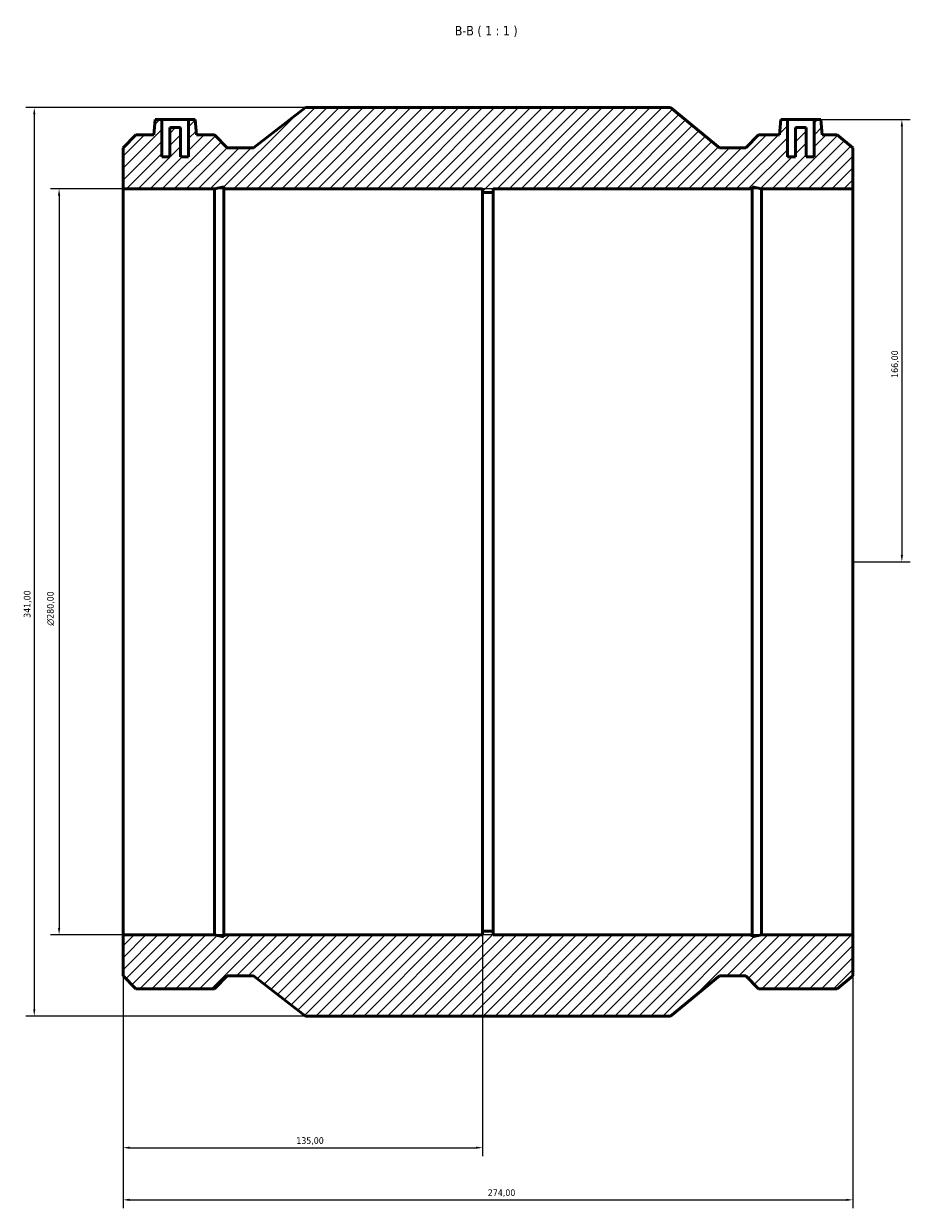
# Model space of a CAD drawing. Header units: millimetres. Extents: x -200 to 1220, y -251 to 1634.
# Tile 5 of 6: x 272 to 605, y 1189 to 1634. Entities that reach past the tile are written whole.
import ezdxf

# ---------------------------------------------------------------- set-up
doc = ezdxf.new("R2010")
doc.units = ezdxf.units.MM
for name, color, linetype, lineweight in [('Dimension (ISO)', 7, 'Continuous', 25), ('Hatch (ISO)', 7, 'Continuous', 18), ('Symbol (ISO)', 7, 'Continuous', 25), ('Visible (ISO)', 7, 'Continuous', 50)]:
    doc.layers.add(name, color=color, linetype=linetype, lineweight=lineweight)
doc.styles.add('Label Text (ISO)', font='tahoma.ttf')
doc.styles.add('Note Text (ISO)', font='tahoma.ttf')
doc.dimstyles.new('Default (ISO)', dxfattribs={"dimtxt": 2.5, "dimasz": 2.5, "dimexe": 3.175, "dimexo": 0, "dimgap": 0.762, "dimtad": 1, "dimrnd": 1e-08, "dimzin": 0, "dimtxsty": 'Note Text (ISO)', "dimcen": 0.09, "dimdle": 10, "dimclrd": 256, "dimclre": 256, "dimclrt": 232, "dimazin": 0, "dimtfac": 1.40208, "dimtmove": 0, "dimatfit": 3, "dimfxl": 1, "dimtolj": 1, "dimtzin": 0, "dimlwd": -1, "dimlwe": -1, "dimarcsym": 0})

# ---------------------------------------------------------------- blocks, each defined once
blk = doc.blocks.new('*D7')
at = {"layer": 'Defpoints', "color": 0, "transparency": 16777216}
for p in [(309.03, 1292), (444.03, 1293.4), (444.03, 1212.07)]:
    blk.add_point(p, dxfattribs=at)
at = {"layer": 'Dimension (ISO)', "transparency": 16777216}
for p, q in [((309.03, 1292), (309.03, 1208.9)), ((444.03, 1293.4), (444.03, 1208.9)), ((311.53, 1212.07), (441.53, 1212.07))]:
    blk.add_line(p, q, dxfattribs=at)
for points in [[(311.53, 1212.49), (311.53, 1211.66), (309.03, 1212.07)], [(441.53, 1212.49), (441.53, 1211.66), (444.03, 1212.07)]]:
    blk.add_solid(points, dxfattribs=at)
at = {"layer": 'Dimension (ISO)', "color": 232, "true_color": 0xca0064, "transparency": 16777216, "insert": (374.08, 1216.01), "char_height": 2.5, "attachment_point": 1, "style": 'Note Text (ISO)'}
blk.add_mtext('\\A1;135,00', dxfattribs=at)
blk = doc.blocks.new('*D8')
at = {"layer": 'Defpoints', "color": 0, "transparency": 16777216}
for p in [(309.03, 1292), (583.03, 1292), (583.03, 1192.5)]:
    blk.add_point(p, dxfattribs=at)
at = {"layer": 'Dimension (ISO)', "transparency": 16777216}
for p, q in [((309.03, 1292), (309.03, 1189.32)), ((583.03, 1292), (583.03, 1189.32)), ((311.53, 1192.5), (580.53, 1192.5))]:
    blk.add_line(p, q, dxfattribs=at)
for points in [[(311.53, 1192.92), (311.53, 1192.08), (309.03, 1192.5)], [(580.53, 1192.92), (580.53, 1192.08), (583.03, 1192.5)]]:
    blk.add_solid(points, dxfattribs=at)
at = {"layer": 'Dimension (ISO)', "color": 232, "true_color": 0xca0064, "transparency": 16777216, "insert": (445.98, 1196.44), "char_height": 2.5, "attachment_point": 1, "style": 'Note Text (ISO)'}
blk.add_mtext('\\A1;274,00', dxfattribs=at)
blk = doc.blocks.new('*D9')
at = {"layer": 'Defpoints', "color": 0, "transparency": 16777216}
for p in [(583.03, 1572), (285.03, 1292), (583.03, 1292)]:
    blk.add_point(p, dxfattribs=at)
at = {"layer": 'Dimension (ISO)', "transparency": 16777216}
for p, q in [((583.03, 1572), (281.86, 1572)), ((285.03, 1569.5), (285.03, 1294.5)), ((583.03, 1292), (281.86, 1292))]:
    blk.add_line(p, q, dxfattribs=at)
for points in [[(284.61, 1569.5), (285.45, 1569.5), (285.03, 1572)], [(284.61, 1294.5), (285.45, 1294.5), (285.03, 1292)]]:
    blk.add_solid(points, dxfattribs=at)
at = {"layer": 'Dimension (ISO)', "color": 232, "true_color": 0xca0064, "transparency": 16777216, "insert": (280.51, 1408.01), "char_height": 2.5, "attachment_point": 1, "rotation": 90, "style": 'Note Text (ISO)'}
blk.add_mtext('\\A1;\\fAIGDT|b0|i0;\\H2.5000;\\ln\\fTahoma|b0|i0;\\H2.5000;280,00', dxfattribs=at)
blk = doc.blocks.new('*D10')
at = {"layer": 'Defpoints', "color": 0, "transparency": 16777216}
for p in [(568.46, 1598), (583.03, 1432), (601.42, 1432)]:
    blk.add_point(p, dxfattribs=at)
at = {"layer": 'Dimension (ISO)', "transparency": 16777216}
for p, q in [((568.46, 1598), (604.59, 1598)), ((601.42, 1595.5), (601.42, 1434.5)), ((583.03, 1432), (604.59, 1432))]:
    blk.add_line(p, q, dxfattribs=at)
for points in [[(601, 1595.5), (601.84, 1595.5), (601.42, 1598)], [(601, 1434.5), (601.84, 1434.5), (601.42, 1432)]]:
    blk.add_solid(points, dxfattribs=at)
at = {"layer": 'Dimension (ISO)', "color": 232, "true_color": 0xca0064, "transparency": 16777216, "insert": (597.49, 1501.05), "char_height": 2.5, "attachment_point": 1, "rotation": 90, "style": 'Note Text (ISO)'}
blk.add_mtext('\\A1;166,00', dxfattribs=at)
blk = doc.blocks.new('*D11')
at = {"layer": 'Defpoints', "color": 0, "transparency": 16777216}
for p in [(377.53, 1602.5), (275.72, 1261.5), (377.53, 1261.5)]:
    blk.add_point(p, dxfattribs=at)
at = {"layer": 'Dimension (ISO)', "transparency": 16777216}
for p, q in [((377.53, 1602.5), (272.54, 1602.5)), ((275.72, 1600), (275.72, 1264)), ((377.53, 1261.5), (272.54, 1261.5))]:
    blk.add_line(p, q, dxfattribs=at)
for points in [[(275.3, 1600), (276.13, 1600), (275.72, 1602.5)], [(275.3, 1264), (276.13, 1264), (275.72, 1261.5)]]:
    blk.add_solid(points, dxfattribs=at)
at = {"layer": 'Dimension (ISO)', "color": 232, "true_color": 0xca0064, "transparency": 16777216, "insert": (271.78, 1410.96), "char_height": 2.5, "attachment_point": 1, "rotation": 90, "style": 'Note Text (ISO)'}
blk.add_mtext('\\A1;341,00', dxfattribs=at)

msp = doc.modelspace()

# ---------------------------------------------------------------- hatches: boundary and pattern name
at = {"layer": 'Hatch (ISO)'}
h = msp.add_hatch(dxfattribs=at)
h.set_pattern_fill('ANSI31', color=256, scale=25.4, style=0)
h.set_pattern_definition([(45, (0, 0), (-2.245064, 2.245064), [])])
h.paths.add_polyline_path([(309.031, 1587.462), (309.031, 1572), (343.373, 1572), (346.899, 1572.749), (346.899, 1572), (444.031, 1572), (444.031, 1570.6), (448.031, 1570.6), (448.031, 1572), (545.163, 1572), (545.163, 1572.749), (548.689, 1572), (583.031, 1572), (583.031, 1587.462), (577.127, 1592.27), (571.458, 1592.27), (570.956, 1598), (568.456, 1598), (568.456, 1584), (565.456, 1584), (565.456, 1595), (561.456, 1595), (561.456, 1584), (558.456, 1584), (558.456, 1598), (555.956, 1598), (555.455, 1592.27), (547.593, 1592.27), (542.785, 1587.462), (532.998, 1587.462), (514.531, 1602.5), (377.531, 1602.5), (357.969, 1587.462), (348.181, 1587.462), (343.373, 1592.27), (336.608, 1592.27), (336.106, 1598), (333.606, 1598), (333.606, 1584), (330.606, 1584), (330.606, 1595), (326.606, 1595), (326.606, 1584), (323.606, 1584), (323.606, 1598), (321.106, 1598), (320.605, 1592.27), (313.839, 1592.27)])
h.paths.add_polyline_path([(309.031, 1292), (309.031, 1276.538), (313.839, 1271.73), (343.373, 1271.73), (348.181, 1276.538), (357.969, 1276.538), (377.531, 1261.5), (514.531, 1261.5), (532.998, 1276.538), (542.785, 1276.538), (547.593, 1271.73), (577.127, 1271.73), (583.031, 1276.538), (583.031, 1292), (548.689, 1292), (545.163, 1291.25), (545.163, 1292), (448.031, 1292), (448.031, 1293.4), (444.031, 1293.4), (444.031, 1292), (346.899, 1292), (346.899, 1291.25), (343.373, 1292)])

# ---------------------------------------------------------------- linework, layer by layer
at = {"layer": 'Visible (ISO)'}
for p, q in [((377.531, 1602.5), (357.969, 1587.462)), ((514.531, 1602.5), (377.531, 1602.5)), ((532.998, 1587.462), (514.531, 1602.5)), ((321.106, 1598), (320.605, 1592.27)), ((323.606, 1598), (321.106, 1598)), ((323.606, 1584), (323.606, 1598)), ((323.606, 1598), (333.606, 1598)), ((336.106, 1598), (333.606, 1598)), ((333.606, 1598), (333.606, 1584)), ((336.608, 1592.27), (336.106, 1598)), ((555.956, 1598), (555.455, 1592.27)), ((558.456, 1598), (555.956, 1598)), ((558.456, 1584), (558.456, 1598)), ((558.456, 1598), (568.456, 1598)), ((570.956, 1598), (568.456, 1598)), ((568.456, 1598), (568.456, 1584)), ((571.458, 1592.27), (570.956, 1598)), ((313.839, 1592.27), (309.031, 1587.462)), ((320.605, 1592.27), (313.839, 1592.27)), ((330.606, 1595), (326.606, 1595)), ((326.606, 1595), (326.606, 1584)), ((330.606, 1584), (330.606, 1595)), ((343.373, 1592.27), (336.608, 1592.27)), ((348.181, 1587.462), (343.373, 1592.27)), ((547.593, 1592.27), (542.785, 1587.462)), ((555.455, 1592.27), (547.593, 1592.27)), ((565.456, 1595), (561.456, 1595)), ((561.456, 1595), (561.456, 1584)), ((565.456, 1584), (565.456, 1595)), ((577.127, 1592.27), (571.458, 1592.27)), ((583.031, 1587.462), (577.127, 1592.27)), ((309.031, 1587.462), (309.031, 1572)), ((326.606, 1584), (323.606, 1584)), ((333.606, 1584), (330.606, 1584)), ((357.969, 1587.462), (348.181, 1587.462)), ((542.785, 1587.462), (532.998, 1587.462)), ((561.456, 1584), (558.456, 1584)), ((568.456, 1584), (565.456, 1584)), ((583.031, 1572), (583.031, 1587.462)), ((309.031, 1572), (343.373, 1572)), ((309.031, 1292), (309.031, 1572)), ((343.373, 1572), (346.899, 1572.749)), ((343.373, 1292), (343.373, 1572)), ((346.899, 1572.749), (346.899, 1572)), ((346.899, 1572), (444.031, 1572)), ((346.899, 1292), (346.899, 1572)), ((444.031, 1572), (444.031, 1570.6)), ((444.031, 1570.6), (448.031, 1570.6)), ((444.031, 1293.4), (444.031, 1570.6)), ((448.031, 1570.6), (448.031, 1572)), ((448.031, 1572), (545.163, 1572)), ((448.031, 1293.4), (448.031, 1570.6)), ((545.163, 1572), (545.163, 1572.749)), ((545.163, 1572.749), (548.689, 1572)), ((545.163, 1292), (545.163, 1572)), ((548.689, 1572), (583.031, 1572)), ((548.689, 1292), (548.689, 1572)), ((583.031, 1292), (583.031, 1572)), ((309.031, 1292), (309.031, 1276.538)), ((343.373, 1292), (309.031, 1292)), ((346.899, 1291.25), (343.373, 1292)), ((444.031, 1292), (346.899, 1292)), ((346.899, 1292), (346.899, 1291.25)), ((448.031, 1293.4), (444.031, 1293.4)), ((444.031, 1293.4), (444.031, 1292)), ((448.031, 1292), (448.031, 1293.4)), ((545.163, 1292), (448.031, 1292)), ((548.689, 1292), (545.163, 1291.25)), ((545.163, 1291.25), (545.163, 1292)), ((583.031, 1292), (548.689, 1292)), ((583.031, 1276.538), (583.031, 1292)), ((309.031, 1276.538), (313.839, 1271.73)), ((343.373, 1271.73), (348.181, 1276.538)), ((348.181, 1276.538), (357.969, 1276.538)), ((357.969, 1276.538), (377.531, 1261.5)), ((514.531, 1261.5), (532.998, 1276.538)), ((532.998, 1276.538), (542.785, 1276.538)), ((542.785, 1276.538), (547.593, 1271.73)), ((577.127, 1271.73), (583.031, 1276.538)), ((313.839, 1271.73), (343.373, 1271.73)), ((547.593, 1271.73), (577.127, 1271.73)), ((377.531, 1261.5), (514.531, 1261.5))]:
    msp.add_line(p, q, dxfattribs=at)

# ---------------------------------------------------------------- texts
at = {"layer": 'Symbol (ISO)', "insert": (433.592, 1629), "char_height": 3.5, "attachment_point": 7, "style": 'Label Text (ISO)'}
msp.add_mtext('B-B ( 1 : 1 )', dxfattribs=at)

# ---------------------------------------------------------------- dimensions: what is measured, and where the dimension line sits
at = {"layer": 'Dimension (ISO)'}
for base, p1, p2, angle, picture, middle in [((275.717, 1261.5), (377.531, 1602.5), (377.531, 1261.5), 90, '*D11', (275.717, 1416.018)), ((601.419, 1432), (568.456, 1598), (583.031, 1432), 90, '*D10', (601.419, 1506)), ((444.031, 1212.075), (309.031, 1292), (444.031, 1293.4), 180, '*D7', (379.031, 1212.075)), ((583.031, 1192.5), (309.031, 1292), (583.031, 1292), 180, '*D8', (451.031, 1192.5))]:
    dim = msp.add_linear_dim(base=base, p1=p1, p2=p2, angle=angle, dimstyle='Default (ISO)', override={"dimdec": 2, "dimtp": 0, "dimtm": 0, "dimtdec": 2, "dimtofl": 0, "dimatfit": 1}, dxfattribs=at)
    dim.commit()
    dim.dimension.update_dxf_attribs({"geometry": picture, "text_midpoint": middle, "dimtype": 160})
dim = msp.add_linear_dim(base=(285.031, 1292), p1=(583.031, 1572), p2=(583.031, 1292), angle=90, text='\\fAIGDT|b0|i0;\\H2.5000;\\ln\\fTahoma|b0|i0;\\H2.5000;<>', dimstyle='Default (ISO)', override={"dimdec": 2, "dimtp": 0, "dimtm": 0, "dimtdec": 2, "dimtofl": 0, "dimatfit": 1}, dxfattribs=at)
dim.commit()
dim.dimension.update_dxf_attribs({"geometry": '*D9', "text_midpoint": (285.031, 1414.5), "dimtype": 160})

doc.saveas('drawing.dxf')
